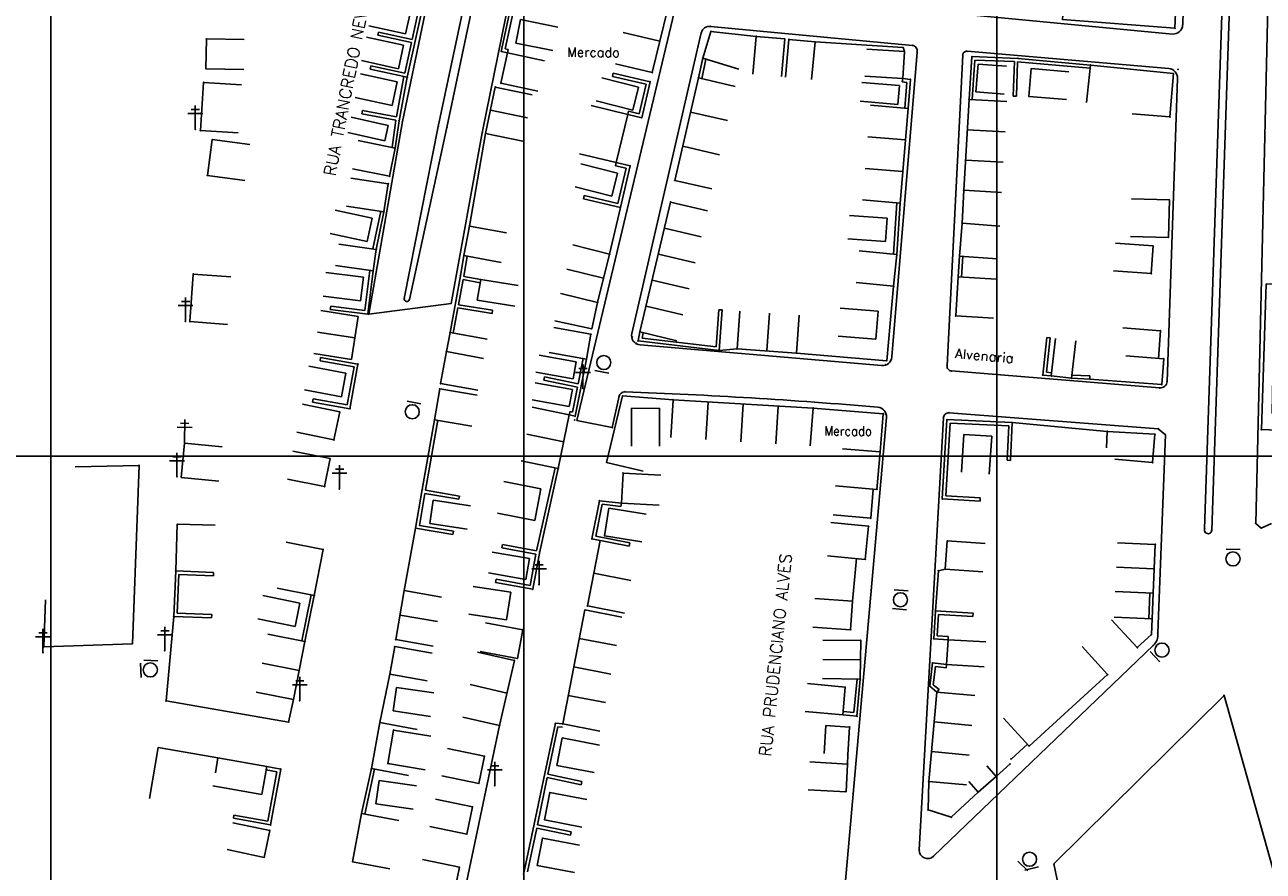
# Model space of a CAD drawing. Header units: millimetres. Extents: x 196436 to 199900, y 8705373 to 8708636.
# Tile 19 of 92: x 197694 to 197956, y 8706212 to 8706391. Entities that reach past the tile are written whole.
import ezdxf
from ezdxf.enums import TextEntityAlignment as Align

# ---------------------------------------------------------------- set-up
doc = ezdxf.new("R2010")
doc.units = ezdxf.units.MM
doc.header["$LTSCALE"] = 5
for name, color, linetype in [('CAMPO_FUT', 7, 'Continuous'), ('CASA', 6, 'Continuous'), ('CERCA', 3, 'CERCA_LINE'), ('MALHA', 9, 'Continuous'), ('MEIO-FIO', 7, 'Continuous'), ('MURO', 9, 'Continuous'), ('PL', 23, 'Continuous'), ('POSTE', 3, 'Continuous'), ('TEXTO', 2, 'Continuous'), ('TXT_NRUA', 3, 'Continuous')]:
    doc.layers.add(name, color=color, linetype=linetype)
doc.styles.add('GEOSIS', font='ROMANS.SHX')
doc.linetypes.add('CERCA_LINE', pattern='A,0.5,-0.2,["X",Standard,S=0.1,R=0,X=-0.1,Y=-0.05],-0.25', length=0.95)

# ---------------------------------------------------------------- blocks, each defined once
blk = doc.blocks.new('A$C324D1BEE')
at = {"layer": 'CASA'}
for points in [[(8.77, 4.99), (0.9, 6.41)], [(7.87, 0), (8.77, 4.99)], [(7.87, 0), (0, 1.42)]]:
    blk.add_lwpolyline(points, dxfattribs=at)
blk = doc.blocks.new('A$C6E4D7D70')
at = {"layer": 'CASA'}
for points in [[(2.57, 9.18), (0, 1.6)], [(2.57, 9.18), (7.3, 7.58)], [(7.3, 7.58), (4.74, 0)]]:
    blk.add_lwpolyline(points, dxfattribs=at)
blk = doc.blocks.new('A$C554853E6')
at = {"layer": 'CASA', "rotation": 357.8006497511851}
blk.add_blockref('A$C6E4D7D70', (-0.06, 0.18), dxfattribs=at)
blk = doc.blocks.new('A$C1088538C')
at = {"layer": 'CASA', "rotation": 43.15206326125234}
blk.add_blockref('A$C554853E6', (4.25, -1.3), dxfattribs=at)
blk = doc.blocks.new('A$C178F62A3')
at = {"layer": 'CASA', "rotation": 7.057001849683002}
blk.add_blockref('A$C1088538C', (0.91, -0.37), dxfattribs=at)
blk = doc.blocks.new('A$C48605833')
at = {"layer": 'CASA', "rotation": 8.555968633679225}
blk.add_blockref('A$C178F62A3', (1.04, -0.58), dxfattribs=at)
blk = doc.blocks.new('CAMPO')
at = {"layer": 'CAMPO_FUT'}
for p, q in [((-12.9, 36.4), (-22.3, 45.4)), ((-33.6, 14.7), (-12.9, 36.4)), ((-43, 23.7), (-33.6, 14.7))]:
    blk.add_line(p, q, dxfattribs=at)
for points in [[(-55.1, 11), (-10.3, 58.1)], [(-10.3, 58.1), (-55.1, 11)], [(-10.3, 58.1), (58.5, -7.5)], [(24.1, 25.3), (-20.7, -21.7)], [(-55.1, 11), (13.7, -54.5)], [(58.5, -7.5), (13.7, -54.5)], [(46.4, -20.1), (37, -11.2), (16.3, -32.9), (25.7, -41.8)], [(37, -11.2), (16.3, -32.9)]]:
    blk.add_lwpolyline(points, dxfattribs=at)
blk.add_circle((1.7, 1.8), 12, dxfattribs=at)
for centre, start, end in [((-23.3, 25.6), 226.3786, 46.3786), ((26.7, -22), 46.3786, 226.3786)]:
    blk.add_arc(centre, 5.73, start, end, dxfattribs=at)
blk = doc.blocks.new('A$C6C777A1E')
at = {"layer": 'CASA'}
for points in [[(0, 8), (0, 0)], [(0, 8), (5, 8)], [(5, 8), (5, 0)]]:
    blk.add_lwpolyline(points, dxfattribs=at)
blk = doc.blocks.new('A$C1E2D5F4F')
at = {"layer": 'CASA', "rotation": 282.9407027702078}
blk.add_blockref('A$C6C777A1E', (0, 4.87), dxfattribs=at)
blk = doc.blocks.new('C')
at = {"layer": 'CASA'}
blk.add_lwpolyline([(0, 0), (0, 8)], dxfattribs=at)
blk = doc.blocks.new('A$C5AF67674')
at = {"layer": 'CASA'}
blk.add_lwpolyline([(0.45, 6.51), (8.43, 5.9), (7.98, 0), (0, 0.61)], dxfattribs=at)
blk = doc.blocks.new('PL')
at = {"layer": 'PL'}
blk.add_line((2.01, 1.49), (2.01, -1.49), dxfattribs=at)
blk.add_circle((0, 0), 1.49, dxfattribs=at)

msp = doc.modelspace()

# ---------------------------------------------------------------- linework, layer by layer
at = {"layer": 'CASA'}
for p, q in [((197895.579, 8706377.008), (197896.059, 8706382.902)), ((197896.059, 8706382.902), (197902.039, 8706382.415)), ((197901.559, 8706376.522), (197895.579, 8706377.008)), ((197933.528, 8706281.315), (197925.536, 8706281.679)), ((197933.058, 8706271.004), (197933.528, 8706281.315)), ((197933.293, 8706276.159), (197925.301, 8706276.524)), ((197925.066, 8706271.368), (197933.058, 8706271.004)), ((197918.055, 8706259.722), (197923.442, 8706253.807)), ((197923.442, 8706253.807), (197906.827, 8706238.674)), ((197906.827, 8706238.674), (197901.44, 8706244.588))]:
    msp.add_line(p, q, dxfattribs=at)
for points in [[(197929.99, 8706398.896), (197937.984, 8706398.592), (197937.676, 8706390.477), (197913.864, 8706392.299), (197914.443, 8706400.278)], [(197827.16, 8706381.102), (197830.347, 8706394.344)], [(197732.762, 8706381.904), (197732.863, 8706388.204)], [(197732.863, 8706388.204), (197740.862, 8706388.075)], [(197828.754, 8706387.723), (197820.976, 8706389.594)], [(197837.818, 8706384.147), (197839.552, 8706389.797)], [(197839.552, 8706389.797), (197849.123, 8706388.733)], [(197849.123, 8706388.733), (197848.414, 8706380.764)], [(197855.156, 8706388.196), (197849.123, 8706388.733)], [(197855.156, 8706388.196), (197854.447, 8706380.228)], [(197856.059, 8706388.089), (197855.307, 8706380.124)], [(197861.596, 8706387.566), (197856.059, 8706388.089)], [(197795.141, 8706378.839), (197796.518, 8706385.28)], [(197796.518, 8706385.28), (197804.341, 8706383.607)], [(197861.596, 8706387.566), (197860.844, 8706379.601)], [(197880.472, 8706385.534), (197872.489, 8706386.044)], [(197880.472, 8706385.534), (197880.109, 8706379.833)], [(197827.16, 8706381.102), (197819.382, 8706382.973)], [(197837.818, 8706384.147), (197845.465, 8706381.799)], [(197928.63, 8706372.364), (197936.604, 8706371.718), (197937.346, 8706380.877), (197919.803, 8706382.691), (197918.98, 8706374.733)], [(197732.762, 8706381.904), (197740.761, 8706381.775)], [(197831.921, 8706358.287), (197836.917, 8706379.946)], [(197844.712, 8706378.148), (197836.917, 8706379.946)], [(197880.109, 8706379.833), (197872.125, 8706380.342)], [(197791.92, 8706368.197), (197793.95, 8706378.023)], [(197793.95, 8706378.023), (197801.784, 8706376.404)], [(197795.141, 8706378.839), (197802.964, 8706377.166)], [(197879.404, 8706378.372), (197871.431, 8706379.021)], [(197879.404, 8706378.372), (197879.078, 8706374.362)], [(197879.078, 8706374.362), (197871.104, 8706375.011)], [(197894.131, 8706375.411), (197893.002, 8706356.199)], [(197792.935, 8706373.11), (197800.769, 8706371.491)], [(197821.99, 8706372.236), (197814.211, 8706374.103)], [(197819.549, 8706362.066), (197821.99, 8706372.236)], [(197881.242, 8706373.508), (197879.561, 8706353.491)], [(197771.295, 8706369.92), (197763.48, 8706371.63)], [(197770.586, 8706366.68), (197771.295, 8706369.92)], [(197733.096, 8706359.333), (197734.089, 8706366.908)], [(197734.089, 8706366.908), (197742.021, 8706365.868)], [(197770.586, 8706366.68), (197762.771, 8706368.389)], [(197772.817, 8706365.14), (197764.981, 8706366.749)], [(197791.92, 8706368.197), (197799.755, 8706366.579)], [(197772.817, 8706365.14), (197771.589, 8706359.157)], [(197819.549, 8706362.066), (197811.77, 8706363.934)], [(197733.096, 8706359.333), (197741.028, 8706358.293)], [(197771.589, 8706359.157), (197763.752, 8706360.766)], [(197771.327, 8706357.581), (197763.419, 8706358.788)], [(197771.327, 8706357.581), (197770.421, 8706351.641)], [(197831.023, 8706353.717), (197824.553, 8706326.236)], [(197928.288, 8706346.454), (197936.284, 8706346.221), (197936.517, 8706354.17), (197928.52, 8706354.404)], [(197770.421, 8706351.641), (197762.512, 8706352.848)], [(197788.471, 8706348.625), (197787.321, 8706342.378)], [(197788.471, 8706348.625), (197796.339, 8706347.177)], [(197892.122, 8706342.282), (197892.654, 8706349.248)], [(197892.654, 8706349.248), (197900.631, 8706348.639)], [(197768.77, 8706343.649), (197760.856, 8706344.819)], [(197768.77, 8706343.649), (197768.104, 8706339.147)], [(197818.117, 8706342.706), (197810.353, 8706344.634)], [(197878.846, 8706342.619), (197870.884, 8706343.392)], [(197925.081, 8706345.002), (197933.063, 8706344.454), (197932.661, 8706338.603), (197924.68, 8706339.151)], [(197787.321, 8706342.378), (197795.189, 8706340.929)], [(197815.575, 8706332.472), (197818.117, 8706342.706)], [(197878.196, 8706335.924), (197878.846, 8706342.619)], [(197892.122, 8706342.282), (197900.099, 8706341.672)], [(197768.104, 8706339.147), (197760.19, 8706340.318)], [(197816.846, 8706337.589), (197809.082, 8706339.518)], [(197790.865, 8706337.358), (197790.157, 8706332.979)], [(197790.865, 8706337.358), (197798.763, 8706336.082)], [(197878.196, 8706335.924), (197870.233, 8706336.697)], [(197891.338, 8706329.648), (197891.853, 8706337.878)], [(197891.853, 8706337.878), (197899.838, 8706337.378)], [(197790.157, 8706332.979), (197798.055, 8706331.702)], [(197815.575, 8706332.472), (197807.811, 8706334.401), (197807.811, 8706334.401)], [(197764.945, 8706329.514), (197757.042, 8706330.753)], [(197845.086, 8706322.664), (197845.649, 8706330.644)], [(197851.354, 8706322.222), (197851.917, 8706330.202)], [(197764.945, 8706329.514), (197763.522, 8706320.439)], [(197857.622, 8706321.78), (197858.185, 8706329.76)], [(197891.338, 8706329.648), (197899.323, 8706329.148)], [(197764.234, 8706324.977), (197756.33, 8706326.216)], [(197784.387, 8706326.135), (197783.612, 8706322.089)], [(197784.387, 8706326.135), (197792.259, 8706324.706)], [(197814.19, 8706325.772), (197806.32, 8706327.21)], [(197814.19, 8706325.772), (197813.227, 8706320.498)], [(197911.525, 8706316.934), (197912.445, 8706324.881)], [(197926.641, 8706327.084), (197934.62, 8706326.504), (197934.195, 8706320.665)], [(197845.086, 8706322.664), (197857.622, 8706321.78)], [(197915.79, 8706316.44), (197916.71, 8706324.387)], [(197763.522, 8706320.439), (197755.619, 8706321.678)], [(197783.612, 8706322.089), (197782.385, 8706315.333)], [(197783.612, 8706322.089), (197791.483, 8706320.66)], [(197811.075, 8706319.924), (197803.207, 8706321.371)], [(197813.227, 8706320.498), (197805.357, 8706321.935)], [(197811.075, 8706319.924), (197810.411, 8706316.314)], [(197919.648, 8706316.267), (197934.898, 8706315.123), (197935.295, 8706320.585), (197927.316, 8706321.165)], [(197810.411, 8706316.314), (197802.543, 8706317.76)], [(197782.385, 8706315.333), (197790.257, 8706313.904)], [(197810.265, 8706314.061), (197802.396, 8706315.507)], [(197915.79, 8706316.44), (197911.525, 8706316.934)], [(197782.223, 8706314.211), (197781.12, 8706307.686)], [(197782.223, 8706314.211), (197790.111, 8706312.876)], [(197809.601, 8706310.45), (197801.733, 8706311.897)], [(197810.265, 8706314.061), (197809.601, 8706310.45)], [(197831.556, 8706311.906), (197861.185, 8706310.145)], [(197761.057, 8706309.353), (197753.222, 8706310.969)], [(197759.833, 8706303.416), (197761.057, 8706309.353)], [(197809.61, 8706308.71), (197801.774, 8706310.324)], [(197861.185, 8706310.145), (197860.549, 8706302.17)], [(197861.185, 8706310.145), (197876.004, 8706308.963)], [(197781.12, 8706307.686), (197789.007, 8706306.352)], [(197809.61, 8706308.71), (197807.276, 8706297.381)], [(197876.004, 8706308.963), (197875.33, 8706300.872)], [(197759.833, 8706303.416), (197751.998, 8706305.032)], [(197808.443, 8706303.045), (197800.607, 8706304.66)], [(197923.36, 8706305.202), (197923.173, 8706301.729)], [(197924.963, 8706299.316), (197932.934, 8706298.635), (197933.445, 8706304.614), (197923.36, 8706305.202)], [(197727.541, 8706295.483), (197728.252, 8706302.723)], [(197728.252, 8706302.723), (197736.213, 8706301.941)], [(197875.33, 8706300.872), (197867.36, 8706301.561)], [(197759.021, 8706299.479), (197751.172, 8706301.027)], [(197757.848, 8706293.534), (197759.021, 8706299.479)], [(197807.276, 8706297.381), (197799.44, 8706298.995)], [(197875.33, 8706300.872), (197874.644, 8706292.938)], [(197820.612, 8706290.065), (197820.966, 8706296.405)], [(197820.966, 8706296.405), (197828.953, 8706295.959)], [(197727.541, 8706295.483), (197735.502, 8706294.701)], [(197757.848, 8706293.534), (197749.999, 8706295.083)], [(197803.617, 8706293.053), (197795.77, 8706294.609)], [(197874.644, 8706292.938), (197865.923, 8706293.692)], [(197803.617, 8706293.053), (197802.287, 8706286.344)], [(197873.362, 8706286.852), (197873.893, 8706293.003)], [(197820.612, 8706290.065), (197828.6, 8706289.62)], [(197802.287, 8706286.344), (197794.44, 8706287.899)], [(197872.885, 8706285.178), (197864.923, 8706285.959)], [(197873.362, 8706286.852), (197865.391, 8706287.541)], [(197872.885, 8706285.178), (197872.195, 8706278.149)], [(197757.557, 8706280.254), (197749.702, 8706281.771)], [(197889.102, 8706276.072), (197889.531, 8706282.076)], [(197889.531, 8706282.076), (197897.511, 8706281.505)], [(197757.557, 8706280.254), (197755.683, 8706270.552)], [(197801.168, 8706278.334), (197793.288, 8706279.716)], [(197801.168, 8706278.334), (197800.39, 8706273.897)], [(197872.195, 8706278.149), (197864.234, 8706278.929)], [(197800.39, 8706273.897), (197792.51, 8706275.279)], [(197813.431, 8706268.318), (197814.788, 8706275.233)], [(197814.788, 8706275.233), (197822.638, 8706273.693)], [(197889.102, 8706276.072), (197897.081, 8706275.502)], [(197755.683, 8706270.552), (197747.828, 8706272.069)], [(197772.921, 8706261.204), (197774.722, 8706271.558)], [(197774.722, 8706271.558), (197782.604, 8706270.187)], [(197869.478, 8706269.352), (197861.495, 8706269.88)], [(197812.897, 8706267.47), (197808.206, 8706243.372)], [(197813.431, 8706268.318), (197821.282, 8706266.778)], [(197869.478, 8706269.352), (197869.076, 8706263.267)], [(197773.822, 8706266.381), (197781.704, 8706265.01)], [(197799.762, 8706263.28), (197791.894, 8706264.73)], [(197924.287, 8706265.394), (197929.69, 8706259.493), (197932.714, 8706262.263), (197932.848, 8706265.561), (197924.855, 8706265.914)], [(197753.705, 8706260.821), (197745.856, 8706262.37)], [(197799.762, 8706263.28), (197798.644, 8706257.215)], [(197869.076, 8706263.267), (197861.093, 8706263.795)], [(197753.705, 8706260.821), (197751.273, 8706248.496)], [(197771.664, 8706253.871), (197772.699, 8706259.723)], [(197772.699, 8706259.723), (197780.577, 8706258.33)], [(197772.921, 8706261.204), (197780.803, 8706259.833)], [(197871.228, 8706261.01), (197863.228, 8706261.095)], [(197871.228, 8706261.01), (197871.142, 8706252.862)], [(197889.378, 8706255.911), (197889.696, 8706261.176)], [(197889.696, 8706261.176), (197897.681, 8706260.695)], [(197798.007, 8706256.776), (197790.208, 8706258.555)], [(197798.644, 8706257.215), (197790.776, 8706258.666)], [(197798.007, 8706256.776), (197794.87, 8706243.022)], [(197871.185, 8706256.936), (197863.185, 8706257.021)], [(197752.489, 8706254.659), (197744.64, 8706256.207)], [(197889.378, 8706255.911), (197897.363, 8706255.429)], [(197771.664, 8706253.871), (197779.542, 8706252.478)], [(197796.439, 8706249.899), (197788.639, 8706251.678)], [(197871.142, 8706252.862), (197863.142, 8706252.947)], [(197751.273, 8706248.496), (197743.424, 8706250.044)], [(197885.617, 8706231.221), (197887.36, 8706250.083)], [(197794.87, 8706243.022), (197787.07, 8706244.801)], [(197771.268, 8706234.98), (197772.445, 8706242.068)], [(197772.445, 8706242.068), (197780.337, 8706240.757)], [(197863.873, 8706242.998), (197863.502, 8706237.136)], [(197868.863, 8706242.682), (197863.873, 8706242.998)], [(197868.863, 8706242.682), (197868.492, 8706236.821)], [(197903.037, 8706235.928), (197906.475, 8706239.06)], [(197735.283, 8706236.165), (197734.804, 8706233.019)], [(197745.64, 8706234.364), (197735.283, 8706236.165)], [(197745.64, 8706234.364), (197744.611, 8706228.452)], [(197771.268, 8706234.98), (197779.159, 8706233.669)], [(197868.454, 8706234.883), (197860.466, 8706235.321)], [(197868.454, 8706234.883), (197868.131, 8706229.008)], [(197899.885, 8706232.259), (197897.923, 8706234.528)], [(197899.885, 8706232.259), (197902.799, 8706234.918)], [(197885.617, 8706231.221), (197885.46, 8706225.195), (197890.39, 8706223.646)], [(197896.041, 8706228.936), (197894.079, 8706231.205)], [(197896.041, 8706228.936), (197899.885, 8706232.259)], [(197744.611, 8706228.452), (197734.255, 8706230.254)], [(197868.131, 8706229.008), (197860.143, 8706229.446)], [(197890.39, 8706223.646), (197896.041, 8706228.936)], [(197746.261, 8706220.829), (197738.433, 8706222.48)], [(197745.064, 8706215.153), (197746.261, 8706220.829)], [(197745.064, 8706215.153), (197737.236, 8706216.804)]]:
    msp.add_lwpolyline(points, dxfattribs=at)
for p in [(197937.677, 8706390.477, 709.561), (197732.864, 8706388.205, 701.944), (197839.553, 8706389.797, 707.394), (197849.123, 8706388.733, 707.828), (197855.156, 8706388.196, 708.225), (197856.059, 8706388.089, 708.199), (197861.596, 8706387.566, 708.519), (197880.472, 8706385.534, 709.132), (197837.818, 8706384.147, 707.505), (197904.457, 8706384.07, 709.399), (197919.803, 8706382.691, 709.678), (197732.762, 8706381.904, 702.01), (197827.16, 8706381.102, 707.409), (197836.917, 8706379.946, 707.558), (197880.109, 8706379.833, 709.399), (197937.346, 8706380.877, 710.055), (197793.951, 8706378.023, 706.175), (197795.141, 8706378.84, 706.154), (197881.242, 8706373.508, 709.68), (197734.09, 8706366.908, 702.12), (197791.921, 8706368.197, 706.285), (197772.818, 8706365.14, 705.618), (197733.096, 8706359.333, 702.188), (197771.59, 8706359.157, 705.485), (197771.328, 8706357.582, 705.448), (197831.922, 8706358.287, 708.515), (197831.023, 8706353.717, 708.329), (197893.002, 8706356.2, 710.587), (197936.517, 8706354.17, 711.458), (197770.421, 8706351.642, 705.3), (197879.561, 8706353.491, 710.176), (197788.472, 8706348.626, 706.668), (197892.654, 8706349.249, 710.771), (197936.284, 8706346.22, 711.775), (197768.771, 8706343.649, 705.157), (197933.063, 8706344.454, 711.747), (197787.322, 8706342.378, 706.657), (197818.117, 8706342.706, 708.1), (197878.846, 8706342.619, 710.711), (197892.122, 8706342.282, 711.12), (197768.105, 8706339.148, 705.096), (197932.661, 8706338.603, 711.92), (197878.196, 8706335.924, 710.755), (197891.853, 8706337.878, 711.16), (197815.575, 8706332.473, 708.082), (197891.338, 8706329.648, 711.524), (197784.388, 8706326.135, 705.759), (197814.19, 8706325.773, 707.991), (197824.553, 8706326.237, 708.71), (197934.62, 8706326.504, 712.664), (197845.086, 8706322.664, 709.648), (197783.612, 8706322.089, 705.742), (197813.226, 8706320.498, 707.548), (197857.622, 8706321.78, 710.349), (197782.386, 8706315.333, 705.807), (197911.525, 8706316.934, 712.699), (197915.79, 8706316.44, 712.772), (197919.648, 8706316.267, 712.815), (197782.224, 8706314.211, 705.823), (197831.556, 8706311.906, 708.809), (197761.058, 8706309.353, 704.698), (197861.185, 8706310.145, 710.714), (197781.12, 8706307.686, 705.893), (197809.609, 8706308.71, 707.274), (197876.004, 8706308.963, 711.393), (197933.445, 8706304.614, 713.479), (197759.834, 8706303.416, 704.721), (197759.022, 8706299.479, 704.86), (197875.33, 8706300.872, 711.542), (197932.934, 8706298.635, 713.647), (197807.276, 8706297.381, 706.915), (197820.966, 8706296.405, 707.629), (197727.541, 8706295.483, 702.706), (197757.848, 8706293.534, 704.862), (197874.644, 8706292.938, 711.692), (197820.612, 8706290.066, 708.651), (197873.361, 8706286.852, 711.678), (197872.885, 8706285.178, 711.563), (197889.531, 8706282.076, 712.499), (197933.528, 8706281.315, 714.407), (197757.558, 8706280.254, 704.865), (197872.195, 8706278.149, 711.505), (197889.102, 8706276.072, 712.807), (197755.684, 8706270.552, 704.744), (197774.723, 8706271.558, 705.763), (197933.058, 8706271.004, 714.758), (197812.897, 8706267.47, 706.853), (197813.431, 8706268.319, 706.928), (197869.478, 8706269.352, 711.567), (197932.848, 8706265.561, 714.795), (197799.761, 8706263.28, 706.312), (197869.075, 8706263.267, 711.732), (197932.714, 8706262.263, 714.784), (197753.705, 8706260.822, 704.476), (197772.699, 8706259.723, 705.139), (197772.922, 8706261.204, 705.168), (197871.228, 8706261.01, 711.947), (197929.689, 8706259.493, 714.797), (197798.007, 8706256.776, 706.377), (197798.644, 8706257.216, 706.252), (197771.665, 8706253.871, 704.981), (197871.142, 8706252.862, 711.949), (197923.442, 8706253.807, 714.526), (197887.36, 8706250.083, 713.529), (197751.274, 8706248.496, 704.309), (197772.446, 8706242.068, 704.962), (197794.87, 8706243.022, 706.204), (197808.206, 8706243.372, 706.539), (197868.862, 8706242.682, 711.832), (197906.826, 8706238.674, 713.728), (197735.284, 8706236.165, 703.837), (197868.492, 8706236.821, 711.706), (197903.036, 8706235.928, 713.585), (197771.268, 8706234.98, 705.095), (197868.454, 8706234.883, 711.672), (197902.799, 8706234.918, 713.657), (197885.617, 8706231.221, 712.75), (197899.885, 8706232.259, 713.375), (197868.131, 8706229.008, 711.639), (197896.041, 8706228.936, 713.155), (197885.46, 8706225.195, 712.595), (197890.389, 8706223.646, 713.026), (197746.261, 8706220.83, 704.449), (197745.064, 8706215.153, 704.36)]:
    msp.add_point(p, dxfattribs=at)
at = {"layer": 'CERCA'}
for p, q in [((197820.879, 8706312.716), (197817.475, 8706298.656)), ((197831.556, 8706311.906), (197820.879, 8706312.716)), ((197948.077, 8706249.408), (197964.635, 8706190.556))]:
    msp.add_line(p, q, dxfattribs=at)
for points in [[(197880.472, 8706385.534), (197880.186, 8706386.38), (197861.596, 8706387.566)], [(197731.618, 8706368.836), (197732.278, 8706379.002)], [(197732.278, 8706379.002), (197740.261, 8706378.484)], [(197731.618, 8706368.836), (197739.601, 8706368.318)], [(197788.471, 8706348.625), (197791.92, 8706368.197)], [(197892.654, 8706349.248), (197893.002, 8706356.199)], [(197818.117, 8706342.706), (197820.404, 8706352.589)], [(197729.367, 8706328.421), (197730.083, 8706338.49)], [(197730.083, 8706338.49), (197738.063, 8706337.922)], [(197857.622, 8706321.78), (197876.72, 8706320.146), (197878.196, 8706335.924)], [(197815.575, 8706332.472), (197814.369, 8706326.921)], [(197729.367, 8706328.421), (197737.347, 8706327.853)], [(197814.369, 8706326.921), (197806.551, 8706328.62)], [(197841.315, 8706322.341), (197845.086, 8706322.664)], [(197923.36, 8706305.202), (197903.266, 8706307.066)], [(197817.475, 8706298.656), (197825.251, 8706296.774)], [(197705.114, 8706297.755), (197718.632, 8706298.034), (197717.234, 8706260.33), (197698.474, 8706259.632), (197698.857, 8706269.625)], [(197726.375, 8706275.719), (197726.695, 8706285.57), (197734.693, 8706285.405)], [(197774.722, 8706271.558), (197777.098, 8706284.754)], [(197814.788, 8706275.233), (197816.145, 8706282.147)], [(197869.478, 8706269.352), (197870.358, 8706278.329)], [(197887.028, 8706267.247), (197887.672, 8706275.744), (197889.102, 8706276.072)], [(197751.273, 8706248.496), (197750.229, 8706243.737), (197724.357, 8706248.233), (197725.962, 8706266.112)], [(197769.562, 8706243.653), (197771.664, 8706253.871)], [(197948.077, 8706249.408), (197912.089, 8706213.752), (197918.855, 8706181.432)], [(197767.764, 8706233.917), (197769.562, 8706243.653)], [(197769.562, 8706243.653), (197777.429, 8706242.201)], [(197786.192, 8706201.81), (197794.87, 8706243.022)], [(197735.283, 8706236.165), (197722.698, 8706238.355), (197720.811, 8706227.589)], [(197868.454, 8706234.883), (197868.492, 8706236.821)], [(197767.764, 8706233.917), (197775.631, 8706232.465)], [(197763.766, 8706214.219), (197765.673, 8706224.425)], [(197765.673, 8706224.425), (197773.537, 8706222.955)], [(197763.766, 8706214.219), (197771.63, 8706212.749)]]:
    msp.add_lwpolyline(points, dxfattribs=at)
for p in [(197880.186, 8706386.38, 709.003), (197732.278, 8706379.002, 701.974), (197731.619, 8706368.836, 701.933), (197730.084, 8706338.49, 702.254), (197729.367, 8706328.421, 702.344), (197814.369, 8706326.922, 707.886), (197876.72, 8706320.146, 711), (197820.879, 8706312.716, 708.116), (197923.361, 8706305.202, 713.313), (197817.475, 8706298.656, 707.381), (197718.632, 8706298.034, 702.152), (197726.695, 8706285.571, 702.809), (197887.671, 8706275.744, 712.456), (197698.474, 8706259.632, 701.887), (197717.235, 8706260.33, 702.49), (197948.076, 8706249.408, 714.872), (197724.357, 8706248.233, 702.957), (197750.23, 8706243.737, 704.308), (197769.562, 8706243.654, 704.901), (197722.699, 8706238.355, 703.272), (197763.766, 8706214.219, 704.861), (197912.088, 8706213.752, 713.365)]:
    msp.add_point(p, dxfattribs=at)
at = {"layer": 'MALHA'}
for p, q in [((197700, 8708635.599), (197700, 8705384.785)), ((197700, 8708635.599), (197700, 8705384.785)), ((197800, 8708635.599), (197800, 8705384.785)), ((197800, 8708635.599), (197800, 8705384.785)), ((197900, 8708635.599), (197900, 8705384.785)), ((197900, 8708635.599), (197900, 8705384.785)), ((196441.61, 8706300), (199000, 8706300)), ((196441.61, 8706300), (199000, 8706300))]:
    msp.add_line(p, q, dxfattribs=at)
at = {"layer": 'MEIO-FIO'}
for p, q in [((197791.187, 8706368.35), (197816.006, 8706490.781)), ((197811.19, 8706307.543), (197853.058, 8706483.295)), ((197939.309, 8706391.162), (197941.383, 8706461.807)), ((197774.316, 8706370.734), (197789.427, 8706442.612)), ((197895.09, 8706393.196), (197937.152, 8706389.245)), ((197839.483, 8706390.836), (197882.155, 8706386.833)), ((197822.805, 8706325.937), (197837.502, 8706389.483)), ((197883.139, 8706385.407), (197877.805, 8706320.961)), ((197767.182, 8706330.033), (197774.316, 8706370.734)), ((197784.625, 8706332.287), (197791.187, 8706368.35)), ((197767.182, 8706330.033), (197784.625, 8706332.287)), ((197875.651, 8706319.138), (197824.586, 8706323.503)), ((197818.699, 8706306.007), (197820.15, 8706312.649)), ((197818.699, 8706306.007), (197811.19, 8706307.543)), ((197876.655, 8706308.184), (197866.265, 8706190.536))]:
    msp.add_line(p, q, dxfattribs=at)
msp.add_lwpolyline([(197989.648, 8706570.146), (197962.246, 8706564.569), (197959.405, 8706486.029), (197954.763, 8706285.773), (197955.899, 8706284.76), (197958.115, 8706285.734)], dxfattribs=at)
for points in [[(197774.703, 8706333.303), (197781.902, 8706369.694), (197806.838, 8706487.076, -1.1690951), (197808.348, 8706486.499), (197783.738, 8706369.459), (197775.786, 8706333.115, -0.9576991), (197774.703, 8706333.303, 2.4353933)], [(197943.944, 8706284.636), (197949.277, 8706443.419, -1.0985462), (197950.824, 8706443.221), (197945.473, 8706284.342, -1.1701021), (197943.944, 8706284.636, 1.7315322)], [(197893.724, 8706385.6), (197936.397, 8706381.92, -0.399212), (197938.224, 8706379.858), (197936.01, 8706315.795, -0.4352882), (197934.426, 8706314.419), (197890.422, 8706317.995, -0.4265428), (197889.505, 8706319.121), (197892.801, 8706384.805, -0.4288996), (197893.724, 8706385.6, 1.2812339)], [(197886.614, 8706215.396), (197933.113, 8706259.983, 0.2387376), (197934.03, 8706262.593), (197935.651, 8706304.522), (197934.157, 8706305.778), (197889.912, 8706309.144, 0.4223831), (197888.734, 8706308.103), (197883.597, 8706216.736, 0.6908441), (197886.614, 8706215.396, 2.7591252)]]:
    msp.add_lwpolyline(points, format="xyb", dxfattribs=at)
for centre, radius, start, end in [((197839.22, 8706389.094), 1.761, 81.42223, 167.25791), ((197937.31, 8706391.238), 2, 265.46691, 357.81935), ((197882.05, 8706385.708), 1.13, 344.54292, 84.64161), ((197824.756, 8706325.495), 2, 167.25791, 265.11886), ((197875.812, 8706321.131), 2, 265.37539, 355.12081), ((197821.312, 8706312.395), 1.19, 88.10079, 167.6825), ((197780.733, 8705198.178), 1116.145, 85.162861, 87.914469), ((197874.663, 8706308.357), 2, 355.05262, 84.61455)]:
    msp.add_arc(centre, radius, start, end, dxfattribs=at)
for p in [(197839.483, 8706390.836, 707.006), (197837.502, 8706389.483, 707.005), (197938.639, 8706389.744, 709.643), (197882.155, 8706386.833, 708.885), (197883.139, 8706385.407, 708.954), (197893.724, 8706385.6, 709.039), (197892.801, 8706384.805, 709.036), (197938.289, 8706381.756, 710.021), (197774.317, 8706370.734, 705.511), (197781.903, 8706369.694, 705.788), (197783.739, 8706369.459, 705.991), (197791.188, 8706368.35, 706.035), (197774.704, 8706333.304, 705.096), (197775.787, 8706333.115, 705.231), (197784.625, 8706332.287, 705.465), (197767.183, 8706330.034, 704.817), (197822.954, 8706325.148, 708.253), (197823.807, 8706323.804, 708.358), (197877.575, 8706320.236, 711.112), (197876.471, 8706319.306, 711.105), (197889.505, 8706319.121, 711.549), (197890.422, 8706317.995, 711.82), (197934.426, 8706314.419, 713.021), (197936.01, 8706315.795, 713.021), (197820.149, 8706312.649, 707.81), (197821.351, 8706313.584, 707.966), (197875.577, 8706310.103, 711.211), (197889.912, 8706309.144, 711.775), (197810.707, 8706307.642, 707.047), (197876.504, 8706308.819, 711.286), (197888.734, 8706308.103, 711.801), (197818.699, 8706306.007, 707.663), (197934.157, 8706305.778, 713.316), (197935.651, 8706304.522, 713.524), (197954.763, 8706285.773, 714.322), (197943.944, 8706284.636, 714.395), (197945.473, 8706284.342, 714.429), (197955.899, 8706284.76, 714.448), (197934.03, 8706262.593, 714.581), (197933.113, 8706259.983, 714.56), (197869.567, 8706228.687, 711.475), (197883.596, 8706216.736, 712.191), (197886.614, 8706215.397, 712.326)]:
    msp.add_point(p, dxfattribs=at)
at = {"layer": 'MURO'}
for p, q in [((197778.465, 8706394.423), (197775.335, 8706380.113)), ((197777.782, 8706394.573), (197776.366, 8706388.101)), ((197795.23, 8706385.556), (197797.325, 8706395.353)), ((197796.061, 8706386.094), (197797.863, 8706394.522)), ((197769.085, 8706388.978), (197769.235, 8706389.661)), ((197776.216, 8706387.417), (197769.085, 8706388.978)), ((197776.366, 8706388.101), (197769.235, 8706389.661)), ((197776.216, 8706387.417), (197774.801, 8706380.946)), ((197796.518, 8706385.28), (197795.23, 8706385.556)), ((197796.664, 8706385.965), (197796.061, 8706386.094)), ((197796.518, 8706385.28), (197796.664, 8706385.965)), ((197767.669, 8706382.506), (197767.52, 8706381.822)), ((197774.801, 8706380.946), (197767.669, 8706382.506)), ((197836.917, 8706379.946), (197837.818, 8706384.147)), ((197837.599, 8706379.788), (197838.489, 8706383.94)), ((197894.131, 8706375.411), (197894.729, 8706384.457)), ((197894.729, 8706384.457), (197904.457, 8706384.069)), ((197894.829, 8706375.365), (197895.382, 8706383.73)), ((197895.382, 8706383.73), (197903.73, 8706383.398)), ((197903.73, 8706383.398), (197903.439, 8706376.104)), ((197904.394, 8706383.372), (197904.138, 8706376.076)), ((197904.394, 8706383.372), (197919.74, 8706381.994)), ((197904.457, 8706384.069), (197919.803, 8706382.691)), ((197775.335, 8706380.113), (197767.52, 8706381.822)), ((197774.647, 8706380.241), (197773.056, 8706371.732)), ((197775.335, 8706380.113), (197773.616, 8706370.915)), ((197818.746, 8706380.295), (197825.853, 8706378.626)), ((197818.906, 8706380.976), (197826.694, 8706379.147)), ((197880.109, 8706379.833), (197881.727, 8706379.633)), ((197825.853, 8706378.626), (197824.389, 8706372.392)), ((197826.694, 8706379.147), (197824.91, 8706371.55)), ((197880.023, 8706379.138), (197880.976, 8706379.02)), ((197880.976, 8706379.02), (197880.544, 8706373.563)), ((197881.727, 8706379.633), (197881.242, 8706373.508)), ((197903.439, 8706376.104), (197904.138, 8706376.076)), ((197765.881, 8706373.073), (197765.752, 8706372.385)), ((197772.922, 8706371.011), (197765.752, 8706372.385)), ((197773.056, 8706371.732), (197765.881, 8706373.073)), ((197824.91, 8706371.55), (197821.99, 8706372.236)), ((197824.389, 8706372.392), (197822.15, 8706372.917)), ((197772.922, 8706371.011), (197772.124, 8706365.236)), ((197773.616, 8706370.915), (197772.817, 8706365.14)), ((197819.549, 8706362.066), (197822.469, 8706361.38)), ((197819.388, 8706361.385), (197821.627, 8706360.859)), ((197821.627, 8706360.859), (197819.883, 8706353.43)), ((197822.469, 8706361.38), (197820.404, 8706352.589)), ((197820.404, 8706352.589), (197812.616, 8706354.418)), ((197819.883, 8706353.43), (197812.776, 8706355.1)), ((197769.735, 8706351.783), (197768.084, 8706343.79)), ((197770.421, 8706351.641), (197768.77, 8706343.649)), ((197878.863, 8706353.537), (197878.148, 8706342.665)), ((197879.561, 8706353.491), (197878.846, 8706342.619)), ((197786.582, 8706338.116), (197787.321, 8706342.378)), ((197787.271, 8706337.996), (197788.011, 8706342.258)), ((197891.853, 8706337.878), (197892.122, 8706342.282)), ((197892.552, 8706337.835), (197892.821, 8706342.239)), ((197767.409, 8706339.231), (197766.395, 8706330.803)), ((197768.104, 8706339.147), (197767.007, 8706330.024)), ((197784.387, 8706326.135), (197786.582, 8706338.116)), ((197787.271, 8706337.996), (197790.865, 8706337.358)), ((197786.175, 8706332.012), (197787.145, 8706337.305)), ((197787.145, 8706337.305), (197790.753, 8706336.666)), ((197767.007, 8706330.024), (197759.064, 8706330.98)), ((197766.395, 8706330.803), (197759.148, 8706331.675)), ((197785.076, 8706326.009), (197786.049, 8706331.323)), ((197786.049, 8706331.323), (197793.265, 8706330.136)), ((197786.175, 8706332.012), (197793.378, 8706330.827)), ((197793.265, 8706330.136), (197793.378, 8706330.827)), ((197841.221, 8706330.957), (197840.668, 8706323.122)), ((197841.919, 8706330.908), (197841.315, 8706322.341)), ((197824.158, 8706324.344), (197824.553, 8706326.236)), ((197825, 8706324.951), (197825.238, 8706326.094)), ((197840.668, 8706323.122), (197825, 8706324.951)), ((197909.727, 8706317.125), (197910.571, 8706325.08)), ((197910.497, 8706317.747), (197911.267, 8706325.006)), ((197841.315, 8706322.341), (197824.158, 8706324.344)), ((197756.894, 8706320.166), (197764.081, 8706318.881)), ((197757.018, 8706320.855), (197764.893, 8706319.447)), ((197813.227, 8706320.498), (197810.833, 8706308.414)), ((197812.54, 8706320.634), (197811.48, 8706315.282)), ((197764.081, 8706318.881), (197762.641, 8706310.827)), ((197764.893, 8706319.447), (197763.207, 8706310.015)), ((197911.525, 8706316.934), (197909.727, 8706317.125)), ((197911.599, 8706317.63), (197910.497, 8706317.747)), ((197919.679, 8706316.966), (197915.871, 8706317.138)), ((197919.648, 8706316.267), (197919.679, 8706316.966)), ((197804.19, 8706316.052), (197804.33, 8706316.737)), ((197811.344, 8706314.596), (197804.19, 8706316.052)), ((197811.48, 8706315.282), (197804.33, 8706316.737)), ((197811.344, 8706314.596), (197810.288, 8706309.266)), ((197812.169, 8706315.142), (197812.166, 8706315.143)), ((197919.648, 8706316.267), (197915.79, 8706316.44)), ((197762.641, 8706310.827), (197755.455, 8706312.111)), ((197763.207, 8706310.015), (197755.331, 8706311.422)), ((197809.61, 8706308.71), (197809.774, 8706309.39)), ((197810.288, 8706309.266), (197809.774, 8706309.39)), ((197778.497, 8706292.908), (197781.12, 8706307.686)), ((197779.186, 8706292.785), (197781.809, 8706307.563)), ((197810.833, 8706308.414), (197809.61, 8706308.71)), ((197888.479, 8706290.941), (197889.461, 8706307.699)), ((197889.219, 8706291.599), (197890.119, 8706306.968)), ((197889.461, 8706307.699), (197903.266, 8706307.066)), ((197890.119, 8706306.968), (197902.535, 8706306.399)), ((197903.266, 8706307.066), (197902.9, 8706299.074)), ((197902.535, 8706306.399), (197902.2, 8706299.106)), ((197902.2, 8706299.106), (197902.9, 8706299.074)), ((197806.593, 8706297.533), (197802.679, 8706279.977)), ((197807.276, 8706297.381), (197803.362, 8706279.824)), ((197777.098, 8706284.754), (197778.497, 8706292.908)), ((197777.906, 8706285.325), (197779.068, 8706292.099)), ((197779.068, 8706292.099), (197786.263, 8706290.865)), ((197779.186, 8706292.785), (197786.382, 8706291.555)), ((197896.466, 8706290.474), (197888.479, 8706290.941)), ((197896.507, 8706291.172), (197889.219, 8706291.599)), ((197896.466, 8706290.474), (197896.507, 8706291.172)), ((197814.395, 8706282.491), (197815.98, 8706290.569)), ((197815.216, 8706283.043), (197816.543, 8706289.804)), ((197815.98, 8706290.569), (197820.612, 8706290.065)), ((197816.543, 8706289.804), (197820.536, 8706289.369)), ((197784.982, 8706283.401), (197777.098, 8706284.754)), ((197785.101, 8706284.091), (197777.906, 8706285.325)), ((197822.38, 8706281.637), (197815.216, 8706283.043)), ((197795.497, 8706281.288), (197795.369, 8706280.6)), ((197795.369, 8706280.6), (197802.546, 8706279.264)), ((197795.497, 8706281.288), (197802.679, 8706279.977)), ((197822.245, 8706280.95), (197814.395, 8706282.491)), ((197802.546, 8706279.264), (197801.315, 8706272.65)), ((197803.362, 8706279.824), (197801.875, 8706271.834)), ((197725.962, 8706266.112), (197726.375, 8706275.719)), ((197726.375, 8706275.719), (197734.368, 8706275.375)), ((197726.691, 8706266.782), (197727.044, 8706274.989)), ((197727.044, 8706274.989), (197734.338, 8706274.676)), ((197794.01, 8706273.298), (197794.139, 8706273.986)), ((197801.875, 8706271.834), (197794.01, 8706273.298)), ((197801.315, 8706272.65), (197794.139, 8706273.986)), ((197754.997, 8706270.691), (197753.019, 8706260.961)), ((197755.683, 8706270.552), (197753.705, 8706260.821)), ((197886.672, 8706261.358), (197887.028, 8706267.247)), ((197887.028, 8706267.247), (197895.013, 8706266.765)), ((197733.955, 8706265.769), (197725.962, 8706266.112)), ((197733.985, 8706266.468), (197726.691, 8706266.782)), ((197887.413, 8706262.015), (197887.684, 8706266.506)), ((197887.684, 8706266.506), (197894.971, 8706266.066)), ((197889.738, 8706261.875), (197887.413, 8706262.015)), ((197889.696, 8706261.176), (197886.672, 8706261.358)), ((197885.838, 8706251.369), (197886.397, 8706256.252)), ((197886.397, 8706256.252), (197889.378, 8706255.911)), ((197886.576, 8706251.662), (197887.013, 8706255.477)), ((197887.013, 8706255.477), (197889.298, 8706255.215)), ((197870.445, 8706252.927), (197869.777, 8706245.747)), ((197871.142, 8706252.862), (197870.409, 8706244.985)), ((197887.812, 8706250.617), (197886.576, 8706251.662)), ((197887.36, 8706250.083), (197885.838, 8706251.369)), ((197870.409, 8706244.985), (197867.422, 8706245.263)), ((197867.422, 8706245.263), (197867.422, 8706245.263)), ((197869.777, 8706245.747), (197867.487, 8706245.96)), ((197867.487, 8706245.96), (197867.487, 8706245.96)), ((197804.412, 8706232.849), (197806.657, 8706243.516)), ((197805.097, 8706232.705), (197807.214, 8706242.761)), ((197806.657, 8706243.516), (197808.206, 8706243.372)), ((197807.214, 8706242.761), (197808.141, 8706242.675)), ((197745.515, 8706233.675), (197747.778, 8706233.265)), ((197745.64, 8706234.364), (197748.592, 8706233.83)), ((197747.778, 8706233.265), (197745.887, 8706222.806)), ((197748.592, 8706233.83), (197746.451, 8706221.993)), ((197765.673, 8706224.425), (197767.764, 8706233.917)), ((197766.356, 8706224.274), (197768.448, 8706233.766)), ((197802.167, 8706222.183), (197804.412, 8706232.849)), ((197802.852, 8706222.039), (197804.953, 8706232.02)), ((197804.953, 8706232.02), (197812.096, 8706230.516)), ((197805.097, 8706232.705), (197812.241, 8706231.201)), ((197812.241, 8706231.201), (197812.096, 8706230.516)), ((197746.451, 8706221.993), (197738.579, 8706223.416)), ((197745.887, 8706222.806), (197738.703, 8706224.105)), ((197799.922, 8706211.516), (197802.167, 8706222.183)), ((197800.751, 8706212.057), (197802.708, 8706221.354)), ((197802.708, 8706221.354), (197809.851, 8706219.85)), ((197802.852, 8706222.039), (197809.995, 8706220.535)), ((197809.851, 8706219.85), (197809.995, 8706220.535))]:
    msp.add_line(p, q, dxfattribs=at)
for points in [[(197818.906, 8706380.976), (197818.746, 8706380.295)], [(197880.023, 8706379.138), (197880.109, 8706379.833)], [(197822.15, 8706372.917), (197821.99, 8706372.236)], [(197819.549, 8706362.066), (197819.388, 8706361.385)], [(197812.776, 8706355.1), (197812.616, 8706354.418)], [(197980.918, 8706312.608), (197974.279, 8706304.825), (197955.975, 8706305.594), (197956.973, 8706336.415), (197977.453, 8706335.935)], [(197759.148, 8706331.675), (197759.064, 8706330.98)], [(197841.221, 8706330.957), (197841.919, 8706330.908)], [(197911.267, 8706325.006), (197910.571, 8706325.08)], [(197756.894, 8706320.166), (197757.018, 8706320.855)], [(197755.455, 8706312.111), (197755.331, 8706311.422)], [(197786.263, 8706290.865), (197786.382, 8706291.555)], [(197820.536, 8706289.369), (197820.612, 8706290.065)], [(197784.982, 8706283.401), (197785.101, 8706284.091)], [(197822.38, 8706281.637), (197822.245, 8706280.95)], [(197734.338, 8706274.676), (197734.368, 8706275.375)], [(197932.359, 8706271.031), (197932.148, 8706265.588)], [(197933.058, 8706271.004), (197932.848, 8706265.561)], [(197733.955, 8706265.769), (197733.985, 8706266.468)], [(197895.013, 8706266.765), (197894.971, 8706266.066)], [(197889.696, 8706261.176), (197889.738, 8706261.875)], [(197889.378, 8706255.911), (197889.298, 8706255.215)], [(197887.36, 8706250.083), (197887.812, 8706250.617)], [(197867.487, 8706245.96), (197867.422, 8706245.263)], [(197745.515, 8706233.675), (197745.64, 8706234.364)], [(197738.579, 8706223.416), (197738.703, 8706224.105)]]:
    msp.add_lwpolyline(points, dxfattribs=at)
for p in [(197795.231, 8706385.556, 706.08), (197894.729, 8706384.457, 709.101), (197775.336, 8706380.113, 705.741), (197826.695, 8706379.147, 707.414), (197881.727, 8706379.633, 709.306), (197894.131, 8706375.411, 709.419), (197773.617, 8706370.915, 705.68), (197824.91, 8706371.55, 707.592), (197936.604, 8706371.718, 710.412), (197822.469, 8706361.38, 707.702), (197820.404, 8706352.589, 708.117), (197786.582, 8706338.116, 705.983), (197767.007, 8706330.025, 704.819), (197824.158, 8706324.344, 708.69), (197841.315, 8706322.342, 709.527), (197935.295, 8706320.585, 712.9), (197764.894, 8706319.447, 704.856), (197909.727, 8706317.125, 712.456), (197934.898, 8706315.123, 713.114), (197763.207, 8706310.015, 704.881), (197810.833, 8706308.414, 707.165), (197889.461, 8706307.699, 712.013), (197903.266, 8706307.066, 712.593), (197955.975, 8706305.594, 713.597), (197778.497, 8706292.908, 705.898), (197888.479, 8706290.942, 712.25), (197815.979, 8706290.569, 707.299), (197777.098, 8706284.754, 705.879), (197814.394, 8706282.491, 706.987), (197803.362, 8706279.825, 706.886), (197726.376, 8706275.719, 703.192), (197801.875, 8706271.835, 706.571), (197887.027, 8706267.247, 712.388), (197725.962, 8706266.113, 702.979), (197886.672, 8706261.359, 712.499), (197886.397, 8706256.253, 712.567), (197885.838, 8706251.369, 712.679), (197870.409, 8706244.986, 711.784), (197806.657, 8706243.516, 706.394), (197748.592, 8706233.83, 704.112), (197767.765, 8706233.917, 704.927), (197765.673, 8706224.425, 704.9), (197746.452, 8706221.993, 704.507)]:
    msp.add_point(p, dxfattribs=at)
at = {"layer": 'POSTE'}
for p, q in [((197728.943, 8706372.458), (197732.093, 8706372.444)), ((197729.647, 8706373.295), (197731.397, 8706373.287)), ((197730.504, 8706369.091), (197730.526, 8706374.131)), ((197727.58, 8706332.689), (197729.33, 8706332.681)), ((197728.437, 8706328.485), (197728.459, 8706333.525)), ((197726.877, 8706331.852), (197730.027, 8706331.838)), ((197810.937, 8706317.691), (197814.087, 8706317.677)), ((197811.641, 8706318.528), (197813.391, 8706318.52)), ((197812.498, 8706314.324), (197812.52, 8706319.364)), ((197727.395, 8706306.927), (197729.145, 8706306.919)), ((197728.252, 8706302.723), (197728.274, 8706307.763)), ((197726.691, 8706306.09), (197729.841, 8706306.076)), ((197725.063, 8706298.98), (197728.213, 8706298.966)), ((197725.767, 8706299.817), (197727.517, 8706299.809)), ((197726.623, 8706295.613), (197726.646, 8706300.653)), ((197759.447, 8706296.387), (197762.597, 8706296.373)), ((197760.151, 8706297.224), (197761.901, 8706297.216)), ((197761.008, 8706293.02), (197761.03, 8706298.06)), ((197803.21, 8706272.799), (197803.233, 8706277.839)), ((197801.65, 8706276.166), (197804.8, 8706276.152)), ((197802.354, 8706277.003), (197804.104, 8706276.995)), ((197697.433, 8706262.615), (197699.183, 8706262.608)), ((197698.29, 8706258.412), (197698.312, 8706263.452)), ((197722.516, 8706262.205), (197725.666, 8706262.191)), ((197723.22, 8706263.042), (197724.97, 8706263.034)), ((197724.077, 8706258.838), (197724.099, 8706263.878)), ((197696.73, 8706261.778), (197699.88, 8706261.765)), ((197751.05, 8706251.654), (197754.2, 8706251.64)), ((197751.753, 8706252.491), (197753.503, 8706252.483)), ((197752.61, 8706248.287), (197752.632, 8706253.327)), ((197792.287, 8706233.691), (197795.437, 8706233.677)), ((197792.99, 8706234.528), (197794.74, 8706234.52)), ((197793.847, 8706230.324), (197793.869, 8706235.364))]:
    msp.add_line(p, q, dxfattribs=at)
for p in [(197730.504, 8706369.092, 701.837), (197728.438, 8706328.485, 702.306), (197812.498, 8706314.325, 707.387), (197728.252, 8706302.723, 702.659), (197726.624, 8706295.613, 702.723), (197761.008, 8706293.02, 704.81), (197803.21, 8706272.799, 706.612), (197698.291, 8706258.412, 701.878), (197724.077, 8706258.838, 702.929), (197752.611, 8706248.287, 704.303), (197793.847, 8706230.324, 705.844)]:
    msp.add_point(p, dxfattribs=at)

# ---------------------------------------------------------------- block references
at = {"layer": 'CASA'}
for name, p, rotation in [('A$C324D1BEE', (197767.139, 8706389.545), 357.9040336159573), ('A$C324D1BEE', (197807.176, 8706392.126), 178.8669534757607), ('A$C324D1BEE', (197765.615, 8706382.202), 357.9040336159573), ('A$C324D1BEE', (197764.293, 8706374.433), 357.9040336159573), ('A$C1E2D5F4F', (197814.272, 8706375.638), 332.807606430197), ('A$C5AF67674', (197915.246, 8706381.888), 179.7490044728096), ('C', (197894.131, 8706375.411), 266.6395920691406), ('C', (197843.047, 8706370.928), 77.01201187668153), ('C', (197873.27, 8706374.177), 265.2017989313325), ('C', (197872.71, 8706367.505), 265.2017989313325), ('C', (197893.755, 8706369.007), 266.6395920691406), ('C', (197841.382, 8706363.709), 77.01201187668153), ('A$C1E2D5F4F', (197809.828, 8706357.455), 332.807606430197), ('C', (197893.379, 8706362.603), 266.6395920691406), ('C', (197872.15, 8706360.832), 265.2017989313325), ('C', (197839.717, 8706356.489), 77.01201187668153), ('C', (197831.023, 8706353.717), 256.7504174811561), ('C', (197871.589, 8706354.16), 265.2017989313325), ('C', (197893.002, 8706356.199), 266.6395920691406), ('A$C324D1BEE', (197758.988, 8706345.655), 357.9040336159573), ('A$C1E2D5F4F', (197867.432, 8706346.243), 342.9660749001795), ('C', (197829.729, 8706348.221), 256.7504174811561), ('C', (197828.435, 8706342.725), 256.7504174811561), ('A$C324D1BEE', (197757.625, 8706332.361), 3.385607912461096), ('C', (197827.141, 8706337.228), 256.7504174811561), ('C', (197825.847, 8706331.732), 256.7504174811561), ('A$C5AF67674', (197866.438, 8706324.772), 359.7490044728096), ('C', (197824.553, 8706326.236), 256.7504174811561), ('A$C324D1BEE', (197753.576, 8706312.585), 359.5685751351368), ('C', (197831.082, 8706303.92), 356.5987708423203), ('A$C5AF67674', (197829.287, 8706302.156), 94.52932953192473), ('C', (197838.489, 8706303.48), 356.5987708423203), ('C', (197845.896, 8706303.039), 356.5987708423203), ('C', (197853.303, 8706302.599), 356.5987708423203), ('A$C5AF67674', (197899.023, 8706296.209), 90.57695925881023), ('A$C48605833', (197784.454, 8706281.156), 43.6451094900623), ('A$C5AF67674', (197825.929, 8706288.297), 175.236674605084), ('A$C48605833', (197748.529, 8706273.688), 220.372182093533), ('A$C5AF67674', (197788.339, 8706265.979), 355.4528923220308), ('C', (197812.897, 8706267.47), 258.9849797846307), ('C', (197811.724, 8706261.445), 258.9849797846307), ('A$C48605833', (197776.699, 8706241.557), 43.6451094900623), ('C', (197810.551, 8706255.421), 258.9849797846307), ('A$C5AF67674', (197859.446, 8706245.39), 359.0867186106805), ('C', (197809.379, 8706249.396), 258.9849797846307), ('C', (197895.326, 8706249.347), 84.72176046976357), ('C', (197894.745, 8706243.059), 84.72176046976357), ('C', (197808.206, 8706243.372), 258.9849797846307), ('A$C48605833', (197773.033, 8706221.907), 43.6451094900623), ('A$C5AF67674', (197816.031, 8706239.498), 173.5903298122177), ('A$C5AF67674', (197782.589, 8706231.78), 352.6572941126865), ('C', (197894.164, 8706236.772), 84.72176046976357), ('C', (197893.584, 8706230.485), 84.72176046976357), ('A$C5AF67674', (197813.401, 8706227.975), 173.5903298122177), ('A$C5AF67674', (197780.049, 8706221.068), 352.6572941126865), ('A$C5AF67674', (197811.865, 8706218.347), 173.5903298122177), ('A$C5AF67674', (197777.283, 8706208.3), 352.6572941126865)]:
    msp.add_blockref(name, p, dxfattribs=dict(at, rotation=rotation))
at = {"layer": 'CASA', "xscale": 0.2499999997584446, "yscale": 0.25, "zscale": 0.25, "rotation": 312.6578579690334}
msp.add_blockref('CAMPO', (197965.956, 8706320.784), dxfattribs=at)
at = {"layer": 'PL'}
for p, rotation in [((197816.902, 8706319.778, 707.755), 258.0483656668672), ((197776.404, 8706309.372), 79.13243561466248), ((197949.947, 8706278.261), 88.62358621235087), ((197879.638, 8706269.614), 264.8312750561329), ((197879.638, 8706269.614), 85.08911380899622), ((197934.933, 8706258.971), 223.5626323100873), ((197721.006, 8706254.784), 87.5001366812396), ((197721.006, 8706254.784, 702.861), 182.5322927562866), ((197906.931, 8706214.757, 713.02), 225.3422749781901), ((197906.931, 8706214.757), 282.7768416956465)]:
    msp.add_blockref('PL', p, dxfattribs=dict(at, rotation=rotation))

# ---------------------------------------------------------------- texts
at = {"layer": 'TEXTO', "style": 'GEOSIS'}
msp.add_text('Mercado', height=2, rotation=359.749, dxfattribs=at).set_placement((197809.137, 8706383.814), align=Align.BOTTOM_LEFT)
at = {"layer": 'TEXTO', "style": 'GEOSIS', "width": 0.974249}
msp.add_text('Alvenaria', height=2, rotation=354.99818, dxfattribs=at).set_placement((197891.1, 8706320.745), (197903.486, 8706319.661), align=Align.FIT)
at = {"layer": 'TEXTO', "style": 'GEOSIS', "width": 0.9}
msp.add_text('Mercado', height=2, rotation=359.749, dxfattribs=at).set_placement((197868.566, 8706303.711), align=Align.BOTTOM_CENTER)
at = {"layer": 'TXT_NRUA', "style": 'GEOSIS'}
for s, rotation, p in [('RUA TRANCREDO NEVES', 78.99479, (197760.887, 8706358.948)), ('RUA PRUDENCIANO ALVES', 84.16019, (197853.022, 8706236.323))]:
    msp.add_text(s, height=2.5, rotation=rotation, dxfattribs=at).set_placement(p, align=Align.BOTTOM_LEFT)

doc.saveas('drawing.dxf')
